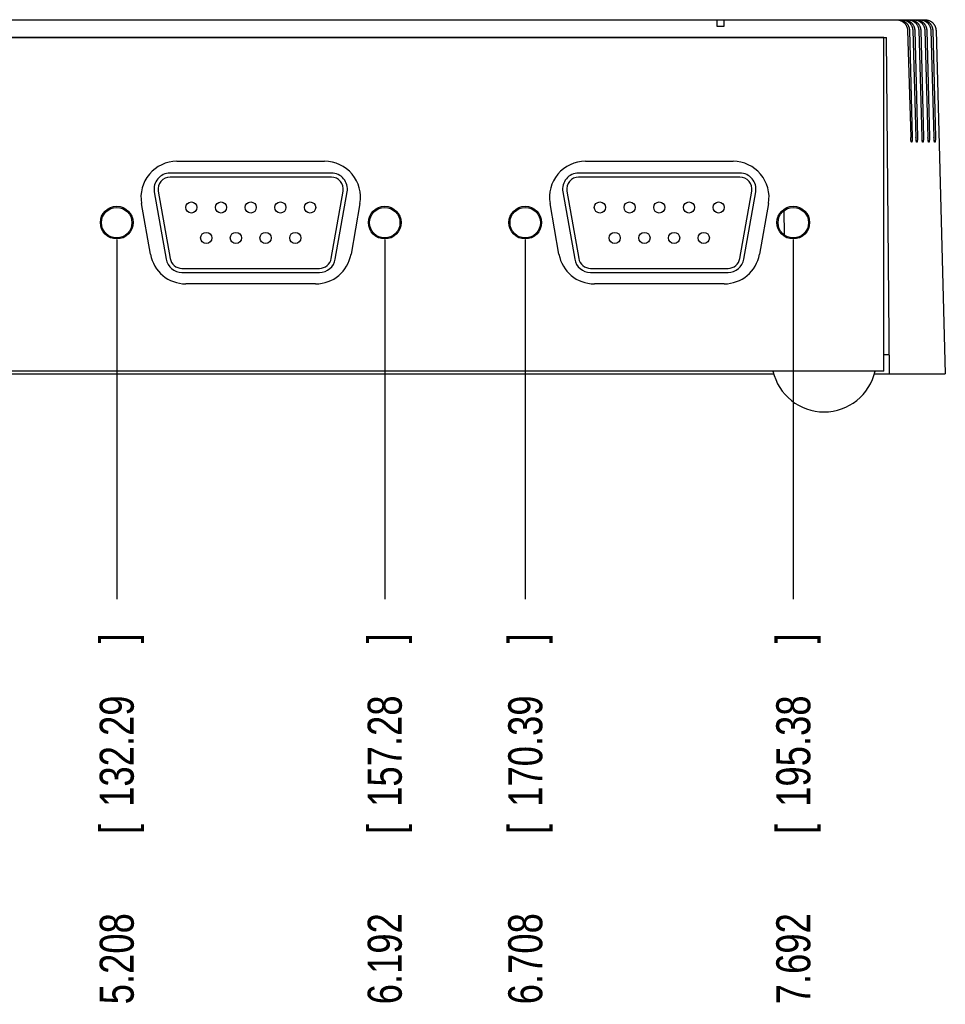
# Model space of a CAD drawing. Header units: inches. Extents: x 0 to 34, y 0 to 22.
# Tile 4 of 29: x 13 to 16.4, y 13.4 to 17. Entities that reach past the tile are written whole.
import ezdxf

# ---------------------------------------------------------------- set-up
doc = ezdxf.new("R2010")
doc.units = ezdxf.units.IN
doc.header["$LTSCALE"] = 1.87
doc.header["$MEASUREMENT"] = 0
doc.layers.get('0').update_dxf_attribs({"linetype": 'CONTINUOUS'})
doc.layers.add('DIMENSIONS', color=7, linetype='CONTINUOUS')
doc.styles.get("Standard").update_dxf_attribs({"font": 'txt', "width": 0.8})
doc.dimstyles.new('DIMSTYLE_2', dxfattribs={"dimtxt": 0.125, "dimasz": 0.18, "dimexe": 0.18, "dimexo": 0.0625, "dimgap": 0.09, "dimtad": 0, "dimtih": 1, "dimtoh": 1, "dimdec": 3, "dimzin": 4, "dimdsep": 46, "dimtxsty": 'STANDARD', "dimblk": '_FILLED', "dimblk1": '_FILLED', "dimblk2": '_FILLED', "dimcen": 0.09, "dimadec": 0, "dimazin": 0, "dimtp": 0.01, "dimtm": 0.01, "dimtfac": 1, "dimtdec": 3, "dimtofl": 0, "dimtmove": 0, "dimatfit": 3, "dimldrblk": '_FILLED', "dimfxl": 1, "dimtolj": 1, "dimtzin": 4, "dimarcsym": 0})

# ---------------------------------------------------------------- blocks, each defined once
blk = doc.blocks.new('*D11')
at = {"layer": 'DIMENSIONS', "color": 2, "linetype": 'CONTINUOUS'}
blk.add_line((13.3882, 16.1647), (13.3882, 14.8447), dxfattribs=at)
at = {"layer": 'DIMENSIONS', "color": 2, "linetype": 'CONTINUOUS', "width": 0.8}
for s, p in [(']', (13.4507, 14.6822)), ('132.29', (13.4507, 14.0822)), ('[', (13.4507, 13.9822)), ('5.208', (13.4507, 13.3572))]:
    blk.add_text(s, height=0.125, rotation=90, dxfattribs=at).set_placement(p)
blk = doc.blocks.new('_FILLED')
at = {"color": 0, "linetype": 'BYBLOCK'}
blk.add_solid([(0, 0), (-1, 0.174), (-1, -0.174)], dxfattribs=at)
blk = doc.blocks.new('*D12')
at = {"layer": 'DIMENSIONS', "color": 2, "linetype": 'CONTINUOUS'}
blk.add_line((14.3722, 16.1647), (14.3722, 14.8447), dxfattribs=at)
at = {"layer": 'DIMENSIONS', "color": 2, "linetype": 'CONTINUOUS', "width": 0.8}
for s, p in [(']', (14.4347, 14.6822)), ('157.28', (14.4347, 14.0822)), ('[', (14.4347, 13.9822)), ('6.192', (14.4347, 13.3572))]:
    blk.add_text(s, height=0.125, rotation=90, dxfattribs=at).set_placement(p)
blk = doc.blocks.new('*D13')
at = {"layer": 'DIMENSIONS', "color": 2, "linetype": 'CONTINUOUS'}
blk.add_line((14.8882, 16.1647), (14.8882, 14.8447), dxfattribs=at)
at = {"layer": 'DIMENSIONS', "color": 2, "linetype": 'CONTINUOUS', "width": 0.8}
for s, p in [(']', (14.9507, 14.6822)), ('170.39', (14.9507, 14.0822)), ('[', (14.9507, 13.9822)), ('6.708', (14.9507, 13.3572))]:
    blk.add_text(s, height=0.125, rotation=90, dxfattribs=at).set_placement(p)
blk = doc.blocks.new('*D14')
at = {"layer": 'DIMENSIONS', "color": 2, "linetype": 'CONTINUOUS'}
blk.add_line((15.8722, 16.1647), (15.8722, 14.8447), dxfattribs=at)
at = {"layer": 'DIMENSIONS', "color": 2, "linetype": 'CONTINUOUS', "width": 0.8}
for s, p in [(']', (15.9347, 14.6822)), ('195.38', (15.9347, 14.0822)), ('[', (15.9347, 13.9822)), ('7.692', (15.9347, 13.3572))]:
    blk.add_text(s, height=0.125, rotation=90, dxfattribs=at).set_placement(p)

msp = doc.modelspace()

# ---------------------------------------------------------------- linework, layer by layer
at = {"color": 7, "linetype": 'CONTINUOUS'}
for p, q in [((8.2555, 16.9722), (16.3549, 16.9722)), ((15.6177, 16.9472), (15.5927, 16.9472)), ((16.2917, 16.9333), (16.3035, 16.5393)), ((16.2989, 16.9333), (16.3086, 16.5393)), ((16.3109, 16.9333), (16.3227, 16.5393)), ((16.3181, 16.9333), (16.3279, 16.5393)), ((16.3329, 16.9333), (16.3447, 16.5393)), ((16.3401, 16.9333), (16.3499, 16.5393)), ((16.355, 16.9333), (16.3668, 16.5393)), ((16.3622, 16.9333), (16.3719, 16.5393)), ((16.377, 16.9333), (16.3888, 16.5393)), ((16.3842, 16.9333), (16.394, 16.5393)), ((16.3962, 16.9333), (16.4304, 15.6722)), ((8.3959, 16.9072), (16.2144, 16.9072)), ((16.2052, 16.9072), (8.4052, 16.9072)), ((16.2052, 15.6822), (16.2052, 16.9072)), ((16.2252, 15.6722), (16.2144, 16.9072)), ((13.6092, 16.4522), (14.1512, 16.4522)), ((15.1092, 16.4522), (15.6512, 16.4522)), ((14.1762, 16.4093), (13.5842, 16.4093)), ((14.1762, 16.3943), (13.5842, 16.3943)), ((15.6762, 16.4093), (15.0842, 16.4093)), ((15.6762, 16.3943), (15.0842, 16.3943)), ((13.5261, 16.3401), (13.5696, 16.0931)), ((13.5408, 16.3427), (13.5844, 16.0957)), ((14.1759, 16.0957), (14.2195, 16.3427)), ((14.1907, 16.0931), (14.2343, 16.3401)), ((15.0261, 16.3401), (15.0696, 16.0931)), ((15.0408, 16.3427), (15.0844, 16.0957)), ((15.6759, 16.0957), (15.7195, 16.3427)), ((15.6907, 16.0931), (15.7343, 16.3401)), ((13.512, 16.1112), (13.4792, 16.2972)), ((14.2812, 16.2972), (14.2484, 16.1112)), ((15.012, 16.1112), (14.9792, 16.2972)), ((15.7812, 16.2972), (15.7484, 16.1112)), ((15.838, 16.2711), (15.8387, 16.1819)), ((13.6277, 16.0593), (14.1326, 16.0593)), ((15.1277, 16.0593), (15.6326, 16.0593)), ((13.6277, 16.0443), (14.1326, 16.0443)), ((15.1277, 16.0443), (15.6326, 16.0443)), ((14.1184, 16.0022), (13.642, 16.0022)), ((15.6184, 16.0022), (15.142, 16.0022)), ((16.2246, 15.7422), (16.2052, 15.7422)), ((16.2052, 15.6822), (8.4052, 15.6822)), ((8.8101, 15.6722), (15.8002, 15.6722)), ((16.1701, 15.6722), (16.4304, 15.6722))]:
    msp.add_line(p, q, dxfattribs=at)
for centre, radius in [((13.3882, 16.2272), 0.06), ((13.3882, 16.2268), 0.056), ((13.6622, 16.2827), 0.0205), ((13.7712, 16.2827), 0.0205), ((13.8802, 16.2827), 0.0205), ((13.9892, 16.2827), 0.0205), ((14.0982, 16.2827), 0.0205), ((14.3722, 16.2272), 0.06), ((14.3722, 16.2268), 0.056), ((14.8882, 16.2272), 0.06), ((14.8882, 16.2268), 0.056), ((15.1622, 16.2827), 0.0205), ((15.2712, 16.2827), 0.0205), ((15.3802, 16.2827), 0.0205), ((15.4892, 16.2827), 0.0205), ((15.5982, 16.2827), 0.0205), ((15.8722, 16.2272), 0.06), ((15.8722, 16.2268), 0.056), ((13.7167, 16.1709), 0.0205), ((13.8257, 16.1709), 0.0205), ((13.9347, 16.1709), 0.0205), ((14.0437, 16.1709), 0.0205), ((15.2167, 16.1709), 0.0205), ((15.3257, 16.1709), 0.0205), ((15.4347, 16.1709), 0.0205), ((15.5437, 16.1709), 0.0205)]:
    msp.add_circle(centre, radius, dxfattribs=at)
for centre, radius, start, end in [((13.6092, 16.3202), 0.132, 90, 190), ((14.1512, 16.3202), 0.132, 350, 90), ((15.1092, 16.3202), 0.132, 90, 190), ((15.6512, 16.3202), 0.132, 350, 90), ((13.5842, 16.3503), 0.059, 90, 190), ((13.5842, 16.3503), 0.044, 90, 190), ((14.1762, 16.3503), 0.059, 350, 90), ((14.1762, 16.3503), 0.044, 350, 90), ((15.0842, 16.3503), 0.059, 90, 190), ((15.0842, 16.3503), 0.044, 90, 190), ((15.6762, 16.3503), 0.059, 350, 90), ((15.6762, 16.3503), 0.044, 350, 90), ((13.642, 16.1342), 0.132, 190, 270), ((13.6277, 16.1033), 0.059, 190, 270), ((13.6277, 16.1033), 0.044, 190, 270), ((14.1184, 16.1342), 0.132, 270, 350), ((14.1326, 16.1033), 0.044, 270, 350), ((14.1326, 16.1033), 0.059, 270, 350), ((15.142, 16.1342), 0.132, 190, 270), ((15.1277, 16.1033), 0.059, 190, 270), ((15.1277, 16.1033), 0.044, 190, 270), ((15.6184, 16.1342), 0.132, 270, 350), ((15.6326, 16.1033), 0.044, 270, 350), ((15.6326, 16.1033), 0.059, 270, 350), ((15.9852, 15.7244), 0.1922, 192.6804, 347.3196)]:
    msp.add_arc(centre, radius, start, end, dxfattribs=at)
for points, knots in [([(15.5927, 16.9472), (15.5927, 16.9481), (15.5927, 16.9499), (15.5927, 16.9525), (15.5927, 16.955), (15.5927, 16.9573), (15.5927, 16.9596), (15.5927, 16.9616), (15.5927, 16.9636), (15.5927, 16.9653), (15.5927, 16.9669), (15.5927, 16.9682), (15.5927, 16.9694), (15.5927, 16.9704), (15.5927, 16.9711), (15.5927, 16.9717), (15.5928, 16.972), (15.5927, 16.9722), (15.5928, 16.9722)], [0, 0, 0, 0, 0.108077, 0.21255, 0.31254, 0.407244, 0.496458, 0.579868, 0.656763, 0.726543, 0.789102, 0.84417, 0.891266, 0.930045, 0.960475, 0.982391, 0.995582, 1, 1, 1, 1]), ([(15.6178, 16.9722), (15.6177, 16.9722), (15.6178, 16.972), (15.6177, 16.9717), (15.6177, 16.9711), (15.6177, 16.9704), (15.6177, 16.9694), (15.6177, 16.9682), (15.6177, 16.9669), (15.6177, 16.9653), (15.6177, 16.9636), (15.6177, 16.9616), (15.6177, 16.9596), (15.6177, 16.9573), (15.6177, 16.955), (15.6177, 16.9525), (15.6177, 16.9499), (15.6177, 16.9481), (15.6177, 16.9472)], [0, 0, 0, 0, 0.004418, 0.017609, 0.039524, 0.069951, 0.108733, 0.155838, 0.210924, 0.273514, 0.343281, 0.420166, 0.503583, 0.592824, 0.687504, 0.787471, 0.891929, 1, 1, 1, 1]), ([(16.2498, 16.9722), (16.2509, 16.9722), (16.2531, 16.9721), (16.2554, 16.9719), (16.2565, 16.9717)], [0, 0, 0, 0, 0.500101, 1, 1, 1, 1]), ([(16.2565, 16.9717), (16.2576, 16.9715), (16.2598, 16.9711), (16.263, 16.9702), (16.2661, 16.9691), (16.2691, 16.9677), (16.272, 16.9661), (16.2747, 16.9644), (16.2773, 16.9624), (16.2796, 16.9603), (16.2818, 16.958), (16.2838, 16.9556), (16.2856, 16.953), (16.2871, 16.9504), (16.2884, 16.9477), (16.2895, 16.9449), (16.2904, 16.942), (16.2911, 16.9391), (16.2915, 16.9362), (16.2916, 16.9342), (16.2917, 16.9333)], [0, 0, 0, 0, 0.059327, 0.118494, 0.177292, 0.235697, 0.293666, 0.351057, 0.407968, 0.464247, 0.519965, 0.575127, 0.62967, 0.683764, 0.737316, 0.790448, 0.843241, 0.895666, 0.947938, 1, 1, 1, 1]), ([(16.2572, 16.9722), (16.2583, 16.9722), (16.2605, 16.9721), (16.2639, 16.9717), (16.2672, 16.9711), (16.2704, 16.9702), (16.2735, 16.9691), (16.2765, 16.9677), (16.2794, 16.9661), (16.2821, 16.9643), (16.2846, 16.9624), (16.287, 16.9603), (16.2891, 16.958), (16.2911, 16.9556), (16.2928, 16.9531), (16.2944, 16.9504), (16.2957, 16.9477), (16.2968, 16.9449), (16.2977, 16.942), (16.2983, 16.9391), (16.2987, 16.9362), (16.2988, 16.9342), (16.2989, 16.9333)], [0, 0, 0, 0, 0.05357, 0.107021, 0.160192, 0.213142, 0.265684, 0.317815, 0.3695, 0.420628, 0.471303, 0.521397, 0.570992, 0.620102, 0.668683, 0.716901, 0.764682, 0.81214, 0.859359, 0.906316, 0.95321, 1, 1, 1, 1]), ([(16.269, 16.9722), (16.2701, 16.9722), (16.2724, 16.9721), (16.2757, 16.9717), (16.279, 16.9711), (16.2822, 16.9702), (16.2853, 16.9691), (16.2884, 16.9677), (16.2912, 16.9661), (16.294, 16.9644), (16.2965, 16.9624), (16.2989, 16.9603), (16.301, 16.958), (16.303, 16.9556), (16.3048, 16.953), (16.3063, 16.9504), (16.3077, 16.9477), (16.3088, 16.9449), (16.3096, 16.942), (16.3103, 16.9391), (16.3107, 16.9362), (16.3109, 16.9342), (16.3109, 16.9333)], [0, 0, 0, 0, 0.053227, 0.106433, 0.159446, 0.212316, 0.264855, 0.317044, 0.368843, 0.420126, 0.47098, 0.521269, 0.571057, 0.620348, 0.669085, 0.717422, 0.765274, 0.812752, 0.859925, 0.906771, 0.953479, 1, 1, 1, 1]), ([(16.2764, 16.9722), (16.2775, 16.9722), (16.2798, 16.9721), (16.2831, 16.9717), (16.2864, 16.9711), (16.2896, 16.9702), (16.2928, 16.9691), (16.2958, 16.9677), (16.2986, 16.9661), (16.3013, 16.9643), (16.3039, 16.9624), (16.3062, 16.9603), (16.3084, 16.958), (16.3103, 16.9556), (16.3121, 16.9531), (16.3136, 16.9504), (16.3149, 16.9477), (16.316, 16.9449), (16.3169, 16.942), (16.3175, 16.9391), (16.3179, 16.9362), (16.3181, 16.9342), (16.3181, 16.9333)], [0, 0, 0, 0, 0.05357, 0.107021, 0.160192, 0.213142, 0.265684, 0.317815, 0.3695, 0.420628, 0.471303, 0.521397, 0.570992, 0.620102, 0.668683, 0.716901, 0.764682, 0.81214, 0.859359, 0.906316, 0.95321, 1, 1, 1, 1]), ([(16.291, 16.9722), (16.2921, 16.9722), (16.2944, 16.9721), (16.2977, 16.9717), (16.301, 16.9711), (16.3043, 16.9702), (16.3074, 16.9691), (16.3104, 16.9677), (16.3133, 16.9661), (16.316, 16.9644), (16.3185, 16.9624), (16.3209, 16.9603), (16.3231, 16.958), (16.3251, 16.9556), (16.3268, 16.953), (16.3284, 16.9504), (16.3297, 16.9477), (16.3308, 16.9449), (16.3317, 16.942), (16.3323, 16.9391), (16.3328, 16.9362), (16.3329, 16.9342), (16.3329, 16.9333)], [0, 0, 0, 0, 0.053227, 0.106433, 0.159446, 0.212316, 0.264855, 0.317044, 0.368843, 0.420126, 0.47098, 0.521269, 0.571057, 0.620348, 0.669085, 0.717422, 0.765274, 0.812752, 0.859925, 0.906771, 0.953479, 1, 1, 1, 1]), ([(16.2984, 16.9722), (16.2995, 16.9722), (16.3018, 16.9721), (16.3052, 16.9717), (16.3085, 16.9711), (16.3117, 16.9702), (16.3148, 16.9691), (16.3178, 16.9677), (16.3207, 16.9661), (16.3234, 16.9643), (16.3259, 16.9624), (16.3283, 16.9603), (16.3304, 16.958), (16.3324, 16.9556), (16.3341, 16.9531), (16.3356, 16.9504), (16.337, 16.9477), (16.3381, 16.9449), (16.3389, 16.942), (16.3396, 16.9391), (16.34, 16.9362), (16.3401, 16.9342), (16.3401, 16.9333)], [0, 0, 0, 0, 0.05357, 0.107021, 0.160192, 0.213142, 0.265684, 0.317815, 0.3695, 0.420628, 0.471303, 0.521397, 0.570992, 0.620102, 0.668683, 0.716901, 0.764682, 0.81214, 0.859359, 0.906316, 0.95321, 1, 1, 1, 1]), ([(16.3131, 16.9722), (16.3142, 16.9722), (16.3164, 16.9721), (16.3187, 16.9719), (16.3198, 16.9717)], [0, 0, 0, 0, 0.500101, 1, 1, 1, 1]), ([(16.3198, 16.9717), (16.3209, 16.9715), (16.3231, 16.9711), (16.3263, 16.9702), (16.3294, 16.9691), (16.3324, 16.9677), (16.3353, 16.9661), (16.338, 16.9644), (16.3406, 16.9624), (16.343, 16.9603), (16.3451, 16.958), (16.3471, 16.9556), (16.3489, 16.953), (16.3504, 16.9504), (16.3517, 16.9477), (16.3529, 16.9449), (16.3537, 16.942), (16.3544, 16.9391), (16.3548, 16.9362), (16.355, 16.9342), (16.355, 16.9333)], [0, 0, 0, 0, 0.059327, 0.118494, 0.177292, 0.235697, 0.293666, 0.351057, 0.407968, 0.464247, 0.519965, 0.575127, 0.62967, 0.683764, 0.737316, 0.790448, 0.843241, 0.895666, 0.947938, 1, 1, 1, 1]), ([(16.3205, 16.9722), (16.3216, 16.9722), (16.3238, 16.9721), (16.3272, 16.9717), (16.3305, 16.9711), (16.3337, 16.9702), (16.3368, 16.9691), (16.3398, 16.9677), (16.3427, 16.9661), (16.3454, 16.9643), (16.3479, 16.9624), (16.3503, 16.9603), (16.3525, 16.958), (16.3544, 16.9556), (16.3562, 16.9531), (16.3577, 16.9504), (16.359, 16.9477), (16.3601, 16.9449), (16.361, 16.942), (16.3616, 16.9391), (16.362, 16.9362), (16.3622, 16.9342), (16.3622, 16.9333)], [0, 0, 0, 0, 0.05357, 0.107021, 0.160192, 0.213142, 0.265684, 0.317815, 0.3695, 0.420628, 0.471303, 0.521397, 0.570992, 0.620102, 0.668683, 0.716901, 0.764682, 0.81214, 0.859359, 0.906316, 0.95321, 1, 1, 1, 1]), ([(16.3351, 16.9722), (16.3362, 16.9722), (16.3385, 16.9721), (16.3407, 16.9719), (16.3418, 16.9717)], [0, 0, 0, 0, 0.500101, 1, 1, 1, 1]), ([(16.3418, 16.9717), (16.3429, 16.9715), (16.3451, 16.9711), (16.3483, 16.9702), (16.3515, 16.9691), (16.3545, 16.9677), (16.3574, 16.9661), (16.3601, 16.9644), (16.3626, 16.9624), (16.365, 16.9603), (16.3672, 16.958), (16.3692, 16.9556), (16.3709, 16.953), (16.3725, 16.9504), (16.3738, 16.9477), (16.3749, 16.9449), (16.3758, 16.942), (16.3764, 16.9391), (16.3769, 16.9362), (16.377, 16.9342), (16.377, 16.9333)], [0, 0, 0, 0, 0.059327, 0.118494, 0.177292, 0.235697, 0.293666, 0.351057, 0.407968, 0.464247, 0.519965, 0.575127, 0.62967, 0.683764, 0.737316, 0.790448, 0.843241, 0.895666, 0.947938, 1, 1, 1, 1]), ([(16.3425, 16.9722), (16.3436, 16.9722), (16.3459, 16.9721), (16.3492, 16.9717), (16.3525, 16.9711), (16.3558, 16.9702), (16.3589, 16.9691), (16.3619, 16.9677), (16.3648, 16.9661), (16.3675, 16.9643), (16.37, 16.9624), (16.3723, 16.9603), (16.3745, 16.958), (16.3765, 16.9556), (16.3782, 16.9531), (16.3797, 16.9504), (16.3811, 16.9477), (16.3821, 16.9449), (16.383, 16.942), (16.3837, 16.9391), (16.3841, 16.9362), (16.3842, 16.9342), (16.3842, 16.9333)], [0, 0, 0, 0, 0.05357, 0.107021, 0.160192, 0.213142, 0.265684, 0.317815, 0.3695, 0.420628, 0.471303, 0.521397, 0.570992, 0.620102, 0.668683, 0.716901, 0.764682, 0.81214, 0.859359, 0.906316, 0.95321, 1, 1, 1, 1]), ([(16.3549, 16.9722), (16.356, 16.9722), (16.3582, 16.9721), (16.3614, 16.9717), (16.3646, 16.9711), (16.3678, 16.9703), (16.3708, 16.9692), (16.3738, 16.9678), (16.3766, 16.9663), (16.3793, 16.9645), (16.3818, 16.9626), (16.3842, 16.9605), (16.3863, 16.9582), (16.3883, 16.9558), (16.3901, 16.9533), (16.3916, 16.9506), (16.393, 16.9479), (16.3941, 16.9451), (16.395, 16.9422), (16.3956, 16.9392), (16.3961, 16.9363), (16.3962, 16.9343), (16.3962, 16.9333)], [0, 0, 0, 0, 0.05223, 0.104406, 0.15645, 0.208404, 0.260092, 0.311562, 0.362735, 0.413558, 0.4641, 0.514229, 0.564064, 0.613541, 0.662656, 0.711525, 0.760045, 0.808368, 0.856494, 0.904398, 0.95226, 1, 1, 1, 1]), ([(16.3065, 16.5222), (16.3065, 16.5222), (16.3063, 16.5222), (16.3061, 16.5224), (16.3059, 16.5227), (16.3056, 16.5232), (16.3054, 16.5239), (16.3051, 16.5247), (16.3049, 16.5256), (16.3047, 16.5266), (16.3045, 16.5278), (16.3043, 16.529), (16.3041, 16.5303), (16.304, 16.5317), (16.3038, 16.5332), (16.3037, 16.5347), (16.3036, 16.5362), (16.3035, 16.5378), (16.3035, 16.5388), (16.3035, 16.5393)], [0, 0, 0, 0, 0.006202, 0.023196, 0.046537, 0.077451, 0.116278, 0.16265, 0.216221, 0.276445, 0.342439, 0.413794, 0.489653, 0.569088, 0.651788, 0.736829, 0.823545, 0.911613, 1, 1, 1, 1]), ([(16.3086, 16.5393), (16.3086, 16.5388), (16.3087, 16.5378), (16.3087, 16.5362), (16.3087, 16.5347), (16.3086, 16.5332), (16.3086, 16.5318), (16.3085, 16.5304), (16.3084, 16.5291), (16.3083, 16.5278), (16.3081, 16.5267), (16.308, 16.5257), (16.3078, 16.5247), (16.3076, 16.5239), (16.3074, 16.5233), (16.3072, 16.5228), (16.307, 16.5224), (16.3067, 16.5222), (16.3066, 16.5222), (16.3065, 16.5222)], [0, 0, 0, 0, 0.088868, 0.177053, 0.263663, 0.348408, 0.430658, 0.509535, 0.584801, 0.655596, 0.721087, 0.780942, 0.83433, 0.880663, 0.919644, 0.95086, 0.974554, 0.991872, 1, 1, 1, 1]), ([(16.3257, 16.5222), (16.3257, 16.5222), (16.3256, 16.5222), (16.3253, 16.5224), (16.3251, 16.5227), (16.3248, 16.5232), (16.3246, 16.5239), (16.3244, 16.5247), (16.3241, 16.5256), (16.3239, 16.5266), (16.3237, 16.5278), (16.3235, 16.529), (16.3233, 16.5303), (16.3232, 16.5317), (16.323, 16.5332), (16.3229, 16.5347), (16.3228, 16.5362), (16.3228, 16.5378), (16.3227, 16.5388), (16.3227, 16.5393)], [0, 0, 0, 0, 0.006202, 0.023196, 0.046537, 0.077451, 0.116278, 0.16265, 0.216221, 0.276445, 0.342439, 0.413794, 0.489653, 0.569088, 0.651788, 0.736829, 0.823545, 0.911613, 1, 1, 1, 1]), ([(16.3279, 16.5393), (16.3279, 16.5388), (16.3279, 16.5378), (16.3279, 16.5362), (16.3279, 16.5347), (16.3278, 16.5332), (16.3278, 16.5318), (16.3277, 16.5304), (16.3276, 16.5291), (16.3275, 16.5278), (16.3274, 16.5267), (16.3272, 16.5257), (16.327, 16.5247), (16.3268, 16.5239), (16.3266, 16.5233), (16.3264, 16.5228), (16.3262, 16.5224), (16.3259, 16.5222), (16.3258, 16.5222), (16.3257, 16.5222)], [0, 0, 0, 0, 0.088868, 0.177053, 0.263663, 0.348408, 0.430658, 0.509535, 0.584801, 0.655596, 0.721087, 0.780942, 0.83433, 0.880663, 0.919644, 0.95086, 0.974554, 0.991872, 1, 1, 1, 1]), ([(16.3478, 16.5222), (16.3478, 16.5222), (16.3476, 16.5222), (16.3474, 16.5224), (16.3471, 16.5227), (16.3469, 16.5232), (16.3466, 16.5239), (16.3464, 16.5247), (16.3462, 16.5256), (16.3459, 16.5266), (16.3457, 16.5278), (16.3456, 16.529), (16.3454, 16.5303), (16.3452, 16.5317), (16.3451, 16.5332), (16.345, 16.5347), (16.3449, 16.5362), (16.3448, 16.5378), (16.3448, 16.5388), (16.3447, 16.5393)], [0, 0, 0, 0, 0.006202, 0.023196, 0.046537, 0.077451, 0.116278, 0.16265, 0.216221, 0.276445, 0.342439, 0.413794, 0.489653, 0.569088, 0.651788, 0.736829, 0.823545, 0.911613, 1, 1, 1, 1]), ([(16.3499, 16.5393), (16.3499, 16.5388), (16.3499, 16.5378), (16.3499, 16.5362), (16.3499, 16.5347), (16.3499, 16.5332), (16.3498, 16.5318), (16.3498, 16.5304), (16.3497, 16.5291), (16.3495, 16.5278), (16.3494, 16.5267), (16.3492, 16.5257), (16.3491, 16.5247), (16.3489, 16.5239), (16.3487, 16.5233), (16.3485, 16.5228), (16.3482, 16.5224), (16.348, 16.5222), (16.3478, 16.5222), (16.3478, 16.5222)], [0, 0, 0, 0, 0.088868, 0.177053, 0.263663, 0.348408, 0.430658, 0.509535, 0.584801, 0.655596, 0.721087, 0.780942, 0.83433, 0.880663, 0.919644, 0.95086, 0.974554, 0.991872, 1, 1, 1, 1]), ([(16.3698, 16.5222), (16.3698, 16.5222), (16.3697, 16.5222), (16.3694, 16.5224), (16.3692, 16.5227), (16.3689, 16.5232), (16.3687, 16.5239), (16.3684, 16.5247), (16.3682, 16.5256), (16.368, 16.5266), (16.3678, 16.5278), (16.3676, 16.529), (16.3674, 16.5303), (16.3673, 16.5317), (16.3671, 16.5332), (16.367, 16.5347), (16.3669, 16.5362), (16.3668, 16.5378), (16.3668, 16.5388), (16.3668, 16.5393)], [0, 0, 0, 0, 0.006202, 0.023196, 0.046537, 0.077451, 0.116278, 0.16265, 0.216221, 0.276445, 0.342439, 0.413794, 0.489653, 0.569088, 0.651788, 0.736829, 0.823545, 0.911613, 1, 1, 1, 1]), ([(16.3719, 16.5393), (16.372, 16.5388), (16.372, 16.5378), (16.372, 16.5362), (16.372, 16.5347), (16.3719, 16.5332), (16.3719, 16.5318), (16.3718, 16.5304), (16.3717, 16.5291), (16.3716, 16.5278), (16.3714, 16.5267), (16.3713, 16.5257), (16.3711, 16.5247), (16.3709, 16.5239), (16.3707, 16.5233), (16.3705, 16.5228), (16.3703, 16.5224), (16.37, 16.5222), (16.3699, 16.5222), (16.3698, 16.5222)], [0, 0, 0, 0, 0.088868, 0.177053, 0.263663, 0.348408, 0.430658, 0.509535, 0.584801, 0.655596, 0.721087, 0.780942, 0.83433, 0.880663, 0.919644, 0.95086, 0.974554, 0.991872, 1, 1, 1, 1]), ([(16.3919, 16.5222), (16.3918, 16.5222), (16.3917, 16.5222), (16.3915, 16.5224), (16.3912, 16.5227), (16.391, 16.5232), (16.3907, 16.5239), (16.3905, 16.5247), (16.3903, 16.5256), (16.39, 16.5266), (16.3898, 16.5278), (16.3896, 16.529), (16.3895, 16.5303), (16.3893, 16.5317), (16.3892, 16.5332), (16.3891, 16.5347), (16.389, 16.5362), (16.3889, 16.5378), (16.3888, 16.5388), (16.3888, 16.5393)], [0, 0, 0, 0, 0.006202, 0.023196, 0.046537, 0.077451, 0.116278, 0.16265, 0.216221, 0.276445, 0.342439, 0.413794, 0.489653, 0.569088, 0.651788, 0.736829, 0.823545, 0.911613, 1, 1, 1, 1]), ([(16.394, 16.5393), (16.394, 16.5388), (16.394, 16.5378), (16.394, 16.5362), (16.394, 16.5347), (16.394, 16.5332), (16.3939, 16.5318), (16.3938, 16.5304), (16.3937, 16.5291), (16.3936, 16.5278), (16.3935, 16.5267), (16.3933, 16.5257), (16.3932, 16.5247), (16.393, 16.5239), (16.3928, 16.5233), (16.3925, 16.5228), (16.3923, 16.5224), (16.3921, 16.5222), (16.3919, 16.5222), (16.3919, 16.5222)], [0, 0, 0, 0, 0.088868, 0.177053, 0.263663, 0.348408, 0.430658, 0.509535, 0.584801, 0.655596, 0.721087, 0.780942, 0.83433, 0.880663, 0.919644, 0.95086, 0.974554, 0.991872, 1, 1, 1, 1])]:
    msp.add_open_spline(points, degree=3, knots=knots, dxfattribs=at)

# ---------------------------------------------------------------- dimensions: what is measured, and where the dimension line sits
at = {"layer": 'DIMENSIONS', "color": 2, "linetype": 'CONTINUOUS'}
for feature_location, picture, middle in [((13.3882, 16.1647), '*D11', (13.3882, 14.0697)), ((14.3722, 16.1647), '*D12', (14.3722, 14.0697)), ((14.8882, 16.1647), '*D13', (14.8882, 14.0697)), ((15.8722, 16.1647), '*D14', (15.8722, 14.0697))]:
    dim = msp.add_ordinate_dim(feature_location=feature_location, offset=(0, -1.32), dtype=1, origin=(8.18, 16.2272), dimstyle='DIMSTYLE_2', dxfattribs=at)
    dim.commit()
    dim.dimension.update_dxf_attribs({"geometry": picture, "text_midpoint": middle})

doc.saveas('drawing.dxf')
